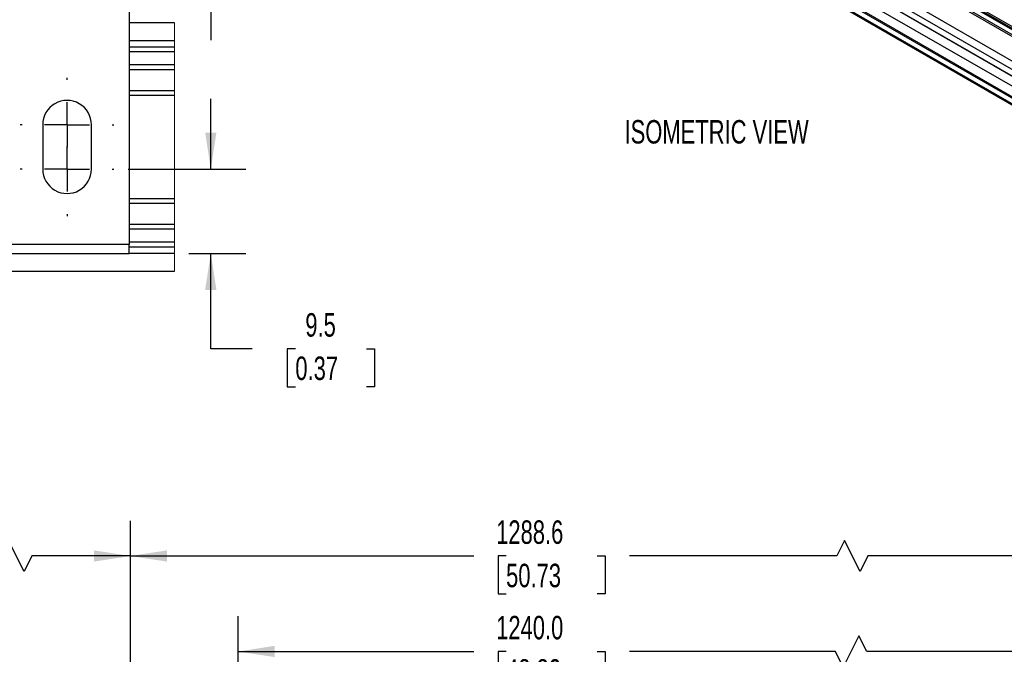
# Model space of a CAD drawing. Header units: millimetres. Extents: x 16 to 683, y 16 to 524.
# Tile 8 of 17: x 238 to 460, y 235 to 378. Entities that reach past the tile are written whole.
import ezdxf

# ---------------------------------------------------------------- set-up
doc = ezdxf.new("R2010")
doc.units = ezdxf.units.MM
doc.header["$LTSCALE"] = 2.5
doc.linetypes.add('CENTERX2', pattern=[20.32, 12.7, -2.54, 2.54, -2.54])
doc.layers.add('CENTER', color=40, linetype='CENTERX2')
doc.layers.add('DIMENSIONS', color=140, linetype='Continuous', lineweight=25)
doc.styles.add('SLDTEXTSTYLE0', font='TXT', dxfattribs={"width": 0.7})
doc.dimstyles.new('SLDDIMSTYLE0', dxfattribs={"dimtxt": 5.39502, "dimasz": 8.255, "dimexe": 0, "dimexo": 0.0625, "dimgap": 1.348755, "dimtad": 0, "dimtih": 1, "dimtoh": 1, "dimrnd": 1e-09, "dimzin": 4, "dimdsep": 46, "dimtxsty": 'SLDTEXTSTYLE0', "dimsah": 1, "dimcen": 0.09, "dimadec": 0, "dimazin": 1, "dimtfac": 1, "dimtofl": 0, "dimtmove": 0, "dimatfit": 3, "dimfxl": 0, "dimfrac": 2, "dimtolj": 1, "dimtzin": 12, "dimarcsym": 0})
doc.dimstyles.new('SLDDIMSTYLE1', dxfattribs={"dimtxt": 5.39502, "dimasz": 8.255, "dimexe": 0, "dimexo": 0.0625, "dimgap": 1.348755, "dimtad": 0, "dimtih": 1, "dimtoh": 1, "dimrnd": 1e-09, "dimzin": 12, "dimdsep": 46, "dimtxsty": 'SLDTEXTSTYLE0', "dimsah": 1, "dimcen": 0.09, "dimadec": 0, "dimazin": 3, "dimtfac": 1, "dimtofl": 0, "dimtmove": 0, "dimatfit": 3, "dimfxl": 0, "dimfrac": 2, "dimtolj": 1, "dimtzin": 12, "dimarcsym": 0})
doc.dimstyles.new('SLDDIMSTYLE3', dxfattribs={"dimtxt": 5.39502, "dimasz": 8.255, "dimexe": 0, "dimexo": 0.0625, "dimgap": 1.348755, "dimtad": 0, "dimtih": 1, "dimtoh": 1, "dimlfac": 0.5, "dimrnd": 1e-09, "dimzin": 4, "dimdsep": 46, "dimtxsty": 'SLDTEXTSTYLE0', "dimsah": 1, "dimcen": 0.09, "dimadec": 0, "dimazin": 1, "dimtfac": 1, "dimtmove": 0, "dimatfit": 0, "dimfxl": 0, "dimfrac": 2, "dimtolj": 1, "dimtzin": 12, "dimarcsym": 0})
doc.dimstyles.new('SLDDIMSTYLE4', dxfattribs={"dimtxt": 5.39502, "dimasz": 8.255, "dimexe": 0, "dimexo": 0.0625, "dimgap": 1.348755, "dimtad": 0, "dimtih": 1, "dimtoh": 1, "dimlfac": 0.5, "dimrnd": 1e-09, "dimzin": 12, "dimdsep": 46, "dimtxsty": 'SLDTEXTSTYLE0', "dimsah": 1, "dimcen": 0.09, "dimadec": 0, "dimazin": 3, "dimtfac": 1, "dimtmove": 0, "dimatfit": 0, "dimfxl": 0, "dimfrac": 2, "dimtolj": 1, "dimtzin": 12, "dimarcsym": 0})

# ---------------------------------------------------------------- blocks, each defined once
blk = doc.blocks.new('_D')
at = {"layer": 'DIMENSIONS'}
for p, q in [((287.53, 213.43), (287.53, 243.24)), ((564.16, 213.43), (564.16, 243.24)), ((427.61, 238.83), (424.09, 231.78)), ((429.38, 235.3), (427.61, 238.83)), ((287.53, 235.3), (340.69, 235.3)), ((348, 235.3), (346.19, 235.3)), ((346.19, 235.3), (346.19, 226.73)), ((368.52, 235.3), (370.33, 235.3)), ((370.33, 235.3), (370.33, 226.73)), ((422.32, 235.3), (375.83, 235.3)), ((424.09, 231.78), (422.32, 235.3)), ((564.16, 235.3), (429.38, 235.3)), ((346.19, 226.73), (348, 226.73)), ((370.33, 226.73), (368.52, 226.73))]:
    blk.add_line(p, q, dxfattribs=at)
for points in [[(287.53, 235.3), (295.78, 234.03), (295.78, 236.57)], [(564.16, 235.3), (555.9, 236.57), (555.9, 234.03)]]:
    blk.add_solid(points, dxfattribs=at)
at = {"layer": 'DIMENSIONS', "char_height": 5.292, "attachment_point": 1, "style": 'SLDTEXTSTYLE0'}
for s, insert in [('1240.0', (345.76, 243.33)), ('48.82', (348, 233.55))]:
    blk.add_mtext(s, dxfattribs=dict(at, insert=insert))
blk = doc.blocks.new('_D_1')
at = {"layer": 'DIMENSIONS'}
for p, q in [((263.23, 207.04), (263.23, 264.78)), ((588.46, 207.04), (588.46, 264.78)), ((424.37, 260.37), (422.6, 256.84)), ((427.89, 253.31), (424.37, 260.37)), ((263.23, 256.84), (340.69, 256.84)), ((348, 256.84), (346.19, 256.84)), ((346.19, 256.84), (346.19, 248.27)), ((368.52, 256.84), (370.33, 256.84)), ((370.33, 256.84), (370.33, 248.27)), ((422.6, 256.84), (375.83, 256.84)), ((429.66, 256.84), (427.89, 253.31)), ((588.46, 256.84), (429.66, 256.84)), ((346.19, 248.27), (348, 248.27)), ((370.33, 248.27), (368.52, 248.27))]:
    blk.add_line(p, q, dxfattribs=at)
for points in [[(263.23, 256.84), (271.48, 255.57), (271.48, 258.11)], [(588.46, 256.84), (580.2, 258.11), (580.2, 255.57)]]:
    blk.add_solid(points, dxfattribs=at)
at = {"layer": 'DIMENSIONS', "char_height": 5.292, "attachment_point": 1, "style": 'SLDTEXTSTYLE0'}
for s, insert in [('1288.6', (345.76, 264.87)), ('50.73', (348, 255.09))]:
    blk.add_mtext(s, dxfattribs=dict(at, insert=insert))
blk = doc.blocks.new('_D_2')
at = {"layer": 'DIMENSIONS'}
for p, q in [((178.23, 204.68), (178.23, 264.78)), ((263.23, 207.04), (263.23, 264.78)), ((235.69, 260.37), (233.93, 256.84)), ((239.22, 253.31), (235.69, 260.37)), ((178.23, 256.84), (198.34, 256.84)), ((233.93, 256.84), (223.2, 256.84)), ((240.98, 256.84), (239.22, 253.31)), ((263.23, 256.84), (240.98, 256.84))]:
    blk.add_line(p, q, dxfattribs=at)
for points in [[(178.23, 256.84), (186.48, 255.57), (186.48, 258.11)], [(263.23, 256.84), (254.97, 258.11), (254.97, 255.57)]]:
    blk.add_solid(points, dxfattribs=at)
at = {"layer": 'DIMENSIONS', "char_height": 5.292, "attachment_point": 1, "style": 'SLDTEXTSTYLE0'}
for s, insert in [('200.0', (200.51, 263.66)), ('[7.87]', (199.55, 255.09))]:
    blk.add_mtext(s, dxfattribs=dict(at, insert=insert))
blk = doc.blocks.new('_D_5')
at = {"layer": 'DIMENSIONS'}
for p, q in [((287.43, 427.63), (281.36, 427.63)), ((281.36, 427.63), (281.36, 409.11)), ((297.16, 427.63), (295.35, 427.63)), ((295.35, 427.63), (295.35, 419.05)), ((313.19, 427.63), (315, 427.63)), ((315, 427.63), (315, 419.05)), ((295.35, 419.05), (297.16, 419.05)), ((315, 419.05), (313.19, 419.05)), ((266.1, 409.11), (289.3, 409.11)), ((262.68, 389.11), (289.3, 389.11)), ((281.36, 389.11), (281.36, 373.24))]:
    blk.add_line(p, q, dxfattribs=at)
for points in [[(281.36, 409.11), (282.63, 417.37), (280.09, 417.37)], [(281.36, 389.11), (280.09, 380.86), (282.63, 380.86)]]:
    blk.add_solid(points, dxfattribs=at)
at = {"layer": 'DIMENSIONS', "char_height": 5.292, "attachment_point": 1, "style": 'SLDTEXTSTYLE0'}
for s, insert in [('10.0', (297.16, 435.66)), ('0.39', (297.16, 425.87))]:
    blk.add_mtext(s, dxfattribs=dict(at, insert=insert))
blk = doc.blocks.new('_D_6')
at = {"layer": 'DIMENSIONS'}
for p, q in [((281.36, 344.11), (281.36, 359.99)), ((262.68, 344.11), (289.3, 344.11)), ((276.37, 325.11), (289.3, 325.11)), ((281.36, 303.59), (281.36, 325.11)), ((290.72, 303.59), (281.36, 303.59)), ((300.44, 303.59), (298.63, 303.59)), ((298.63, 303.59), (298.63, 295.01)), ((316.47, 303.59), (318.29, 303.59)), ((318.29, 303.59), (318.29, 295.01)), ((298.63, 295.01), (300.44, 295.01)), ((318.29, 295.01), (316.47, 295.01))]:
    blk.add_line(p, q, dxfattribs=at)
for points in [[(281.36, 344.11), (282.63, 352.37), (280.09, 352.37)], [(281.36, 325.11), (280.09, 316.86), (282.63, 316.86)]]:
    blk.add_solid(points, dxfattribs=at)
at = {"layer": 'DIMENSIONS', "char_height": 5.292, "attachment_point": 1, "style": 'SLDTEXTSTYLE0'}
for s, insert in [('9.5', (302.69, 311.62)), ('0.37', (300.44, 301.83))]:
    blk.add_mtext(s, dxfattribs=dict(at, insert=insert))
blk = doc.blocks.new('SW_CENTERMARKSYMBOL_1')
at = {"layer": 'CENTER', "color": 0}
for p, q in [((0, 10.16), (0, 10.58)), ((0, 0), (0, 5.08)), ((-10.16, 0), (-10.58, 0)), ((0, 0), (-5.08, 0)), ((0, 0), (0, -5.08)), ((0, 0), (5.08, 0)), ((10.16, 0), (10.58, 0)), ((0, -10.16), (0, -10.58))]:
    blk.add_line(p, q, dxfattribs=at)
blk = doc.blocks.new('SW_CENTERMARKSYMBOL_2')
at = {"layer": 'CENTER', "color": 0}
for p, q in [((0, 10.16), (0, 10.58)), ((0, 0), (0, 5.08)), ((-10.16, 0), (-10.58, 0)), ((0, 0), (-5.08, 0)), ((0, 0), (0, -5.08)), ((0, 0), (5.08, 0)), ((10.16, 0), (10.58, 0)), ((0, -10.16), (0, -10.58))]:
    blk.add_line(p, q, dxfattribs=at)

msp = doc.modelspace()

# ---------------------------------------------------------------- linework, layer by layer
for p, q in [((296.472, 462.263), (661.81, 251.358)), ((297.35, 463.675), (662.689, 252.77)), ((661.699, 249.912), (296.36, 460.817)), ((661.816, 249.799), (296.478, 460.705)), ((643.008, 269.643), (313.912, 459.626)), ((296.36, 455.864), (661.699, 244.959)), ((296.478, 456.112), (661.816, 245.206)), ((663.868, 246.391), (298.529, 457.296)), ((643.374, 269.854), (321.432, 455.707)), ((644.605, 270.564), (323.09, 456.171)), ((644.316, 270.398), (323.113, 455.824)), ((644.525, 270.518), (323.19, 456.021)), ((323.201, 456.508), (644.953, 270.765)), ((296.472, 454.547), (661.81, 243.641)), ((296.725, 454.087), (662.064, 243.182)), ((262.927, 407.113), (262.927, 327.113)), ((273.198, 377.113), (262.927, 377.113)), ((262.927, 373.113), (273.198, 373.113)), ((273.198, 371.613), (262.927, 371.613)), ((262.927, 370.613), (273.198, 370.613)), ((273.198, 367.613), (262.927, 367.613)), ((262.927, 366.613), (273.198, 366.613)), ((273.198, 361.813), (262.927, 361.813)), ((262.927, 360.813), (273.198, 360.813)), ((243.427, 354.113), (243.427, 344.113)), ((254.427, 344.113), (254.427, 354.113)), ((273.198, 337.414), (262.927, 337.414)), ((262.927, 336.414), (273.198, 336.414)), ((273.198, 331.613), (262.927, 331.613)), ((262.927, 330.613), (273.198, 330.613)), ((262.927, 327.113), (102.927, 327.113)), ((273.198, 327.613), (262.927, 327.613)), ((262.927, 325.113), (262.927, 327.113)), ((102.927, 325.113), (262.927, 325.113)), ((262.927, 326.613), (273.198, 326.613)), ((273.198, 325.113), (262.927, 325.113)), ((102.927, 321.113), (273.198, 321.113))]:
    msp.add_line(p, q)
at = {"color": 7, "linetype": 'Continuous', "lineweight": 18}
msp.add_line((273.198, 321.113), (273.198, 377.113), dxfattribs=at)
for centre, start, end in [((248.927, 354.113), 359.99953, 180.00047), ((248.927, 344.113), 179.99961, 0.00039)]:
    msp.add_arc(centre, 5.5, start, end)

# ---------------------------------------------------------------- block references
at = {"layer": 'CENTER'}
for name, p in [('SW_CENTERMARKSYMBOL_1', (248.927, 354.113)), ('SW_CENTERMARKSYMBOL_2', (248.927, 344.113))]:
    msp.add_blockref(name, p, dxfattribs=at)

# ---------------------------------------------------------------- texts
at = {"layer": 'DIMENSIONS', "insert": (374.73, 355.18), "char_height": 5.29167, "attachment_point": 1, "style": 'SLDTEXTSTYLE0'}
msp.add_mtext('ISOMETRIC VIEW', dxfattribs=at)

# ---------------------------------------------------------------- dimensions: what is measured, and where the dimension line sits
at = {"layer": 'DIMENSIONS'}
for base, p1, p2, dimstyle, picture, middle in [((281.363, 409.113), (259.507, 389.113), (262.927, 409.113), 'SLDDIMSTYLE3', '_D_5', (281.363, 427.628)), ((281.363, 325.113), (259.507, 344.113), (273.198, 325.113), 'SLDDIMSTYLE4', '_D_6', (281.363, 303.586))]:
    dim = msp.add_linear_dim(base=base, p1=p1, p2=p2, angle=90, dimstyle=dimstyle, dxfattribs=at)
    dim.commit()
    dim.dimension.update_dxf_attribs({"geometry": picture, "text_midpoint": middle, "dimtype": 160})
for base, p1, p2, text, dimstyle, picture, middle in [((178.228, 256.84), (263.226, 203.868), (178.228, 201.503), '200.0\\P[7.87]', 'SLDDIMSTYLE1', '_D_2', (210.773, 256.84)), ((263.226, 256.84), (588.46, 203.868), (263.226, 203.868), '1288.6', 'SLDDIMSTYLE1', '_D_1', (358.263, 256.84)), ((564.16, 235.304), (287.526, 210.253), (564.16, 210.253), '1240.0', 'SLDDIMSTYLE0', '_D', (358.263, 235.304))]:
    dim = msp.add_linear_dim(base=base, p1=p1, p2=p2, angle=0, text=text, dimstyle=dimstyle, dxfattribs=at)
    dim.commit()
    dim.dimension.update_dxf_attribs({"geometry": picture, "text_midpoint": middle, "dimtype": 160})

doc.saveas('drawing.dxf')
